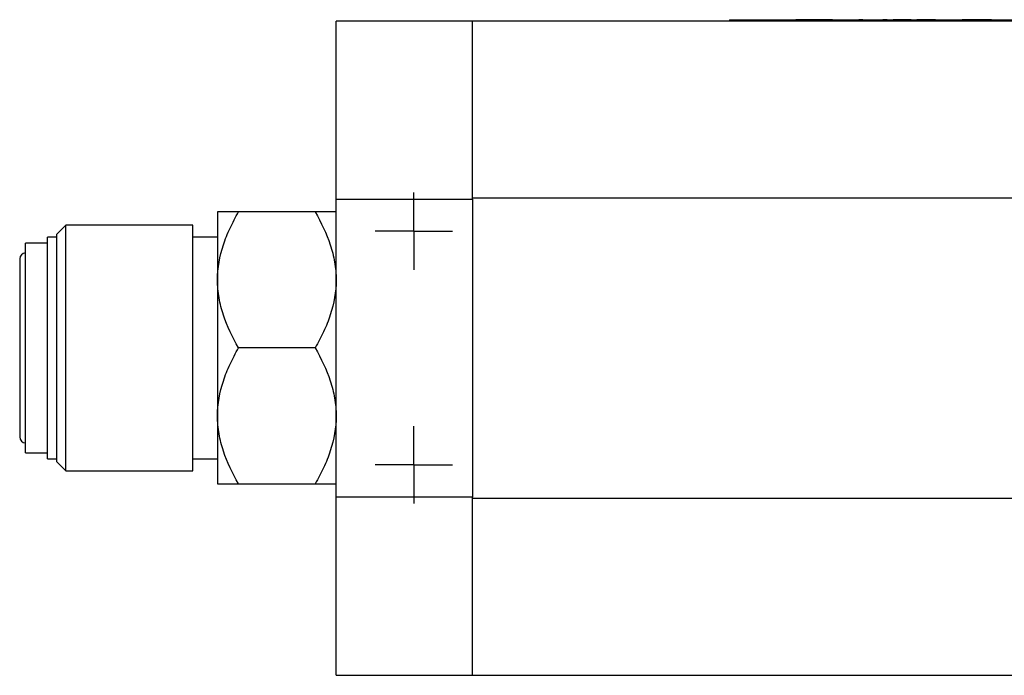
# Model space of a CAD drawing. Header units: inches. Extents: x 10.9 to 49.2, y 11.4 to 35.2.
# Tile 4 of 14: x 18.7 to 23.6, y 31.9 to 35.2. Entities that reach past the tile are written whole.
import ezdxf

# ---------------------------------------------------------------- set-up
doc = ezdxf.new("R2010")
doc.units = ezdxf.units.IN
doc.header["$LTSCALE"] = 4
doc.header["$MEASUREMENT"] = 0
doc.layers.add('SLD-0', color=179, linetype='Continuous')

# ---------------------------------------------------------------- blocks, each defined once
blk = doc.blocks.new('SW_CENTERMARKSYMBOL_48')
at = {"layer": 'SLD-0', "color": 0}
for p, q in [((0, 0.1), (0, 0.1953)), ((0, 0), (0, 0.1)), ((-0.1, 0), (-0.1953, 0)), ((0, 0), (-0.1, 0)), ((0, 0), (0, -0.1)), ((0, 0), (0.1, 0)), ((0.1, 0), (0.1953, 0)), ((0, -0.1), (0, -0.1953))]:
    blk.add_line(p, q, dxfattribs=at)
blk = doc.blocks.new('SW_CENTERMARKSYMBOL_49')
at = {"layer": 'SLD-0', "color": 0}
for p, q in [((0, 0.1), (0, 0.1953)), ((0, 0), (0, 0.1)), ((-0.1, 0), (-0.1953, 0)), ((0, 0), (-0.1, 0)), ((0, 0), (0, -0.1)), ((0, 0), (0.1, 0)), ((0.1, 0), (0.1953, 0)), ((0, -0.1), (0, -0.1953))]:
    blk.add_line(p, q, dxfattribs=at)

msp = doc.modelspace()

# ---------------------------------------------------------------- linework, layer by layer
at = {"color": 7, "linetype": 'Continuous', "lineweight": 25}
for p, q in [((20.9526, 35.198), (20.2636, 35.198)), ((20.2636, 34.2969), (20.2636, 35.198)), ((25.677, 35.198), (20.9526, 35.198)), ((20.9526, 34.2969), (20.9526, 35.198)), ((22.2532, 35.2043), (24.4032, 35.2043)), ((22.2532, 35.2043), (22.2532, 35.1993)), ((22.2532, 35.1993), (24.4032, 35.1993)), ((22.3279, 35.2043), (22.3279, 35.2047)), ((22.3279, 35.2047), (22.5669, 35.2047)), ((22.5669, 35.2047), (22.5669, 35.2043)), ((22.5669, 35.2047), (22.5881, 35.2047)), ((22.5881, 35.2047), (22.5881, 35.2043)), ((22.6093, 35.2047), (22.5881, 35.2047)), ((22.6093, 35.2043), (22.6093, 35.2047)), ((22.6305, 35.2047), (22.6093, 35.2047)), ((22.6305, 35.2047), (22.6305, 35.2043)), ((22.7728, 35.2047), (22.6305, 35.2047)), ((22.7728, 35.2043), (22.7728, 35.2047)), ((22.7739, 35.2047), (22.7739, 35.2043)), ((22.9062, 35.2043), (22.9062, 35.2047)), ((22.9264, 35.2047), (22.9062, 35.2047)), ((22.9264, 35.2047), (22.9763, 35.2047)), ((22.9264, 35.2047), (22.9264, 35.2043)), ((22.9763, 35.2047), (22.9763, 35.2043)), ((22.9763, 35.2047), (22.9967, 35.2047)), ((22.9967, 35.2047), (22.9967, 35.2043)), ((23.0495, 35.2047), (23.0275, 35.2047)), ((23.0275, 35.2047), (23.0275, 35.2043)), ((23.0495, 35.2043), (23.0495, 35.2047)), ((23.1003, 35.2047), (23.0801, 35.2047)), ((23.0801, 35.2047), (23.0801, 35.2043)), ((23.1503, 35.2047), (23.1003, 35.2047)), ((23.1003, 35.2047), (23.1003, 35.2043)), ((23.1503, 35.2047), (23.1503, 35.2043)), ((23.1707, 35.2047), (23.1503, 35.2047)), ((23.1707, 35.2047), (23.1707, 35.2043)), ((23.1993, 35.2047), (23.1993, 35.2043)), ((23.2007, 35.2047), (23.1993, 35.2047)), ((23.2007, 35.2047), (23.2007, 35.2043)), ((23.2306, 35.2047), (23.2007, 35.2047)), ((23.2306, 35.2043), (23.2306, 35.2047)), ((23.2934, 35.2047), (23.2306, 35.2047)), ((23.2934, 35.2047), (23.2934, 35.2043)), ((23.3224, 35.2043), (23.3224, 35.2047)), ((23.3224, 35.2047), (23.367, 35.2047)), ((23.367, 35.2047), (23.367, 35.2043)), ((23.367, 35.2047), (23.3898, 35.2047)), ((23.3898, 35.2047), (23.3898, 35.2043)), ((23.3898, 35.2047), (23.4291, 35.2047)), ((23.4291, 35.2047), (23.4291, 35.2043)), ((23.4505, 35.2047), (23.4291, 35.2047)), ((23.4505, 35.2047), (23.4505, 35.2043)), ((23.4724, 35.2047), (23.4505, 35.2047)), ((23.4724, 35.2047), (23.4724, 35.2043)), ((23.4909, 35.2047), (23.4724, 35.2047)), ((23.4909, 35.2047), (23.4909, 35.2043)), ((23.5145, 35.2047), (23.4909, 35.2047)), ((23.5145, 35.2047), (23.5145, 35.2043)), ((23.5331, 35.2047), (23.5145, 35.2047)), ((23.5331, 35.2043), (23.5331, 35.2047)), ((23.555, 35.2047), (23.5331, 35.2047)), ((23.555, 35.2047), (23.555, 35.2043)), ((23.5763, 35.2047), (23.555, 35.2047)), ((23.5763, 35.2047), (23.5763, 35.2043)), ((20.9526, 34.3045), (24.168, 34.3045)), ((20.2636, 34.2969), (20.9526, 34.2969)), ((20.2636, 32.792), (20.2636, 34.2969)), ((20.9526, 34.2969), (20.9526, 32.792)), ((19.6636, 34.233), (19.6636, 33.8893)), ((20.1573, 34.233), (19.77, 34.233)), ((18.8961, 34.1662), (18.8511, 34.1212)), ((19.5386, 34.1662), (18.8961, 34.1662)), ((18.8961, 33.008), (18.8961, 34.1662)), ((19.5386, 33.008), (19.5386, 34.1662)), ((18.8511, 34.1055), (18.8036, 34.1055)), ((18.8036, 33.0605), (18.8036, 34.1055)), ((18.8511, 33.8333), (18.8511, 34.1212)), ((19.6636, 34.1055), (19.5386, 34.1055)), ((18.8036, 34.0755), (18.6936, 34.0755)), ((18.6936, 33.0865), (18.6936, 34.0755)), ((18.6636, 33.9955), (18.6636, 33.0955)), ((19.6636, 33.8893), (19.6636, 33.2018)), ((18.8511, 32.9699), (18.8511, 33.8333)), ((20.1573, 33.5455), (19.77, 33.5455)), ((19.6636, 33.2018), (19.6636, 32.858)), ((18.6936, 33.0155), (18.6936, 33.0865)), ((18.8036, 32.9855), (18.8036, 33.0605)), ((18.6936, 33.0155), (18.8036, 33.0155)), ((18.8961, 32.9249), (18.8961, 33.008)), ((19.5386, 32.9249), (19.5386, 33.008)), ((18.8036, 32.9855), (18.8511, 32.9855)), ((18.8511, 32.9699), (18.8961, 32.9249)), ((19.5386, 32.9855), (19.6636, 32.9855)), ((18.8961, 32.9249), (19.5386, 32.9249)), ((19.77, 32.858), (20.1573, 32.858)), ((20.9526, 32.792), (20.2636, 32.792)), ((20.2636, 31.8909), (20.2636, 32.792)), ((20.9526, 31.8909), (20.9526, 32.792)), ((25.677, 32.7844), (20.9526, 32.7844)), ((20.2636, 31.8909), (20.9526, 31.8909)), ((20.9526, 31.8909), (25.677, 31.8909))]:
    msp.add_line(p, q, dxfattribs=at)
for centre, start, end in [((18.6936, 33.9955), 90, 180), ((18.6936, 33.0955), 180, 270)]:
    msp.add_arc(centre, 0.03, start, end, dxfattribs=at)
for points in [[(19.6636, 33.8893), (19.6636, 33.9496), (19.6744, 34.0084), (19.7027, 34.0947), (19.7142, 34.1231), (19.7401, 34.1788), (19.7545, 34.2061), (19.77, 34.233)], [(19.77, 34.233), (19.7389, 34.233), (19.7124, 34.233), (19.6842, 34.233), (19.6767, 34.233), (19.6664, 34.233), (19.6636, 34.233), (19.6636, 34.233)], [(20.1573, 34.233), (20.1884, 34.1792), (20.2148, 34.1241), (20.2431, 34.0385), (20.2506, 34.0094), (20.2609, 33.9501), (20.2636, 33.9197), (20.2636, 33.8893)], [(20.2636, 34.233), (20.2636, 34.233), (20.2529, 34.233), (20.2246, 34.233), (20.2131, 34.233), (20.1872, 34.233), (20.1728, 34.233), (20.1573, 34.233)], [(19.77, 33.5455), (19.7389, 33.5994), (19.7124, 33.6545), (19.6842, 33.7401), (19.6767, 33.7691), (19.6664, 33.8284), (19.6636, 33.8589), (19.6636, 33.8893)], [(20.2636, 33.8893), (20.2636, 33.8289), (20.2529, 33.7702), (20.2246, 33.6839), (20.2131, 33.6554), (20.1872, 33.5997), (20.1728, 33.5724), (20.1573, 33.5455)], [(19.6636, 33.2018), (19.6636, 33.2621), (19.6744, 33.3209), (19.7027, 33.4072), (19.7142, 33.4356), (19.7401, 33.4913), (19.7545, 33.5186), (19.77, 33.5455)], [(20.1573, 33.5455), (20.1884, 33.4917), (20.2148, 33.4366), (20.2431, 33.351), (20.2506, 33.3219), (20.2609, 33.2626), (20.2636, 33.2322), (20.2636, 33.2018)], [(19.77, 32.858), (19.7389, 32.9119), (19.7124, 32.967), (19.6842, 33.0526), (19.6767, 33.0816), (19.6664, 33.1409), (19.6636, 33.1714), (19.6636, 33.2018)], [(20.2636, 33.2018), (20.2636, 33.1414), (20.2529, 33.0827), (20.2246, 32.9964), (20.2131, 32.9679), (20.1872, 32.9122), (20.1728, 32.8849), (20.1573, 32.858)], [(19.6636, 32.858), (19.6636, 32.858), (19.6744, 32.858), (19.7027, 32.858), (19.7142, 32.858), (19.7401, 32.858), (19.7545, 32.858), (19.77, 32.858)], [(20.1573, 32.858), (20.1884, 32.858), (20.2148, 32.858), (20.2431, 32.858), (20.2506, 32.858), (20.2609, 32.858), (20.2636, 32.858), (20.2636, 32.858)]]:
    msp.add_open_spline(points, degree=3, knots=[0, 0, 0, 0, 0.5, 0.5, 0.75, 0.75, 1, 1, 1, 1], dxfattribs=at)

# ---------------------------------------------------------------- block references
at = {"layer": 'SLD-0', "color": 7}
for name, p in [('SW_CENTERMARKSYMBOL_48', (20.6566, 34.1356)), ('SW_CENTERMARKSYMBOL_49', (20.6566, 32.9545))]:
    msp.add_blockref(name, p, dxfattribs=at)

doc.saveas('drawing.dxf')
